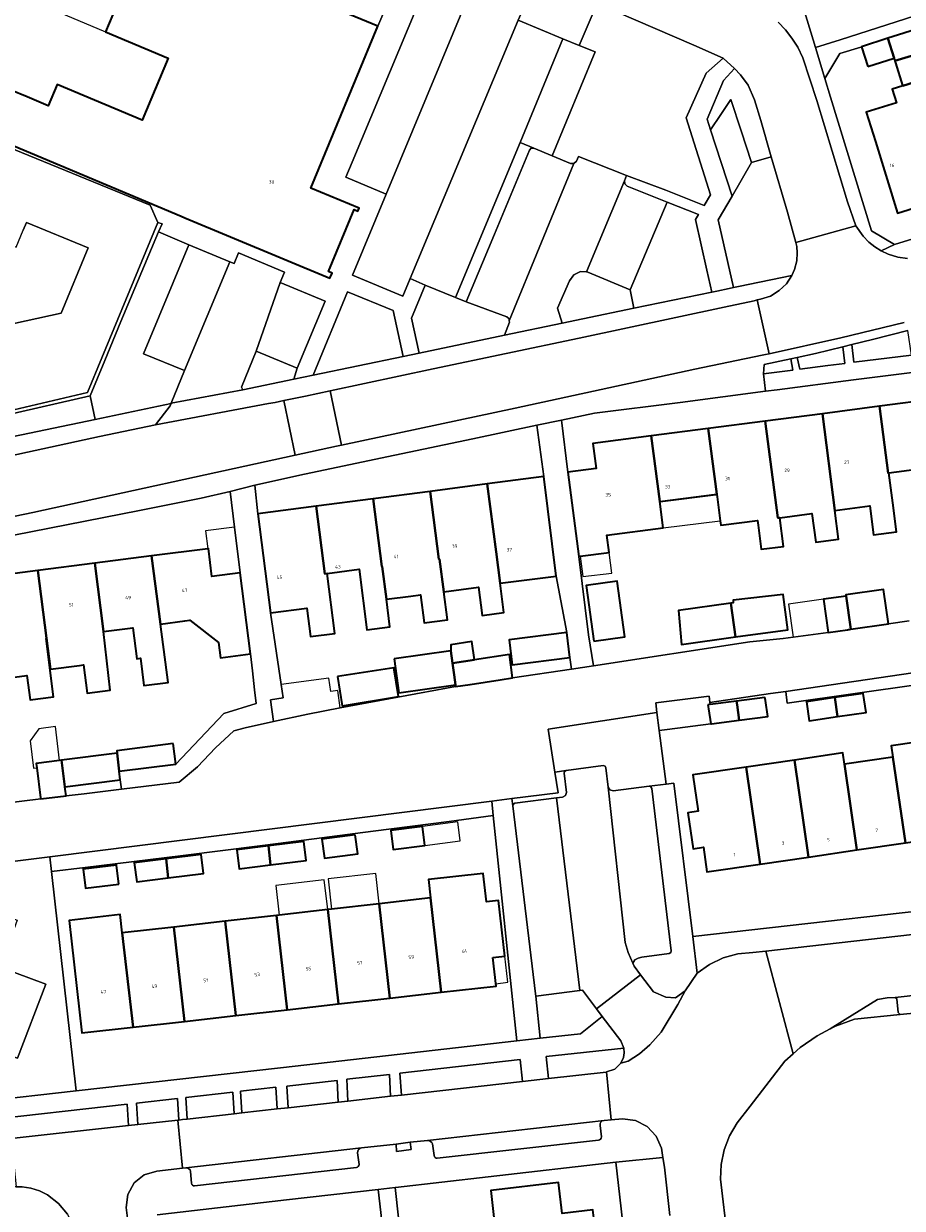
# Model space of a CAD drawing. Header units: metres. Extents: x 73718 to 76933, y 443658 to 446696.
# Tile 18 of 161: x 74602 to 74694, y 445027 to 445150. Entities that reach past the tile are written whole.
import ezdxf
from ezdxf.enums import TextEntityAlignment as Align

# ---------------------------------------------------------------- set-up
doc = ezdxf.new("R2010")
doc.units = ezdxf.units.M
for name, color, linetype, lineweight in [('B-WE-GR-BEPLANTING_CULTUUR_BODEMBEDEKKER-GV', 90, 'Continuous', 18), ('B-WE-GR-BEPLANTING_CULTUUR_HEESTERS-GV', 90, 'Continuous', 18), ('B-WE-GR-BEPLANTING_CULTUUR_ROOS-GV', 90, 'Continuous', 18), ('B-WE-OG-BEBOUWING-GV', 7, 'Continuous', 35), ('B-WE-OG-BEBOUWING-T18', 10, 'Continuous', 18), ('B-WE-OG-BEBOUWING_LOODS-GV', 7, 'Continuous', 18), ('B-WE-OG-BEBOUWING_LUIFEL-GV', 7, 'Continuous', 18), ('B-WE-OG-BEBOUWING_OVERBOUWING-GV', 7, 'Continuous', 18), ('B-WE-OG-TERREIN_BEGROEID-GV', 7, 'Continuous', 18), ('B-WE-OG-TERREIN_ERF-GV', 7, 'Continuous', 18), ('B-WE-OG-WATER_SLOOT-GV', 120, 'Continuous', 18), ('B-WE-VH-GESLOTENVERHARDING_KUNSTSTOF-GV', 10, 'Continuous', 18), ('B-WE-VH-HALFVERHARDING_GRAVEL-GV', 130, 'Continuous', 18), ('B-WE-VH-ONVERHARD-GV', 252, 'Continuous', 18), ('B-WE-VH-OPENVERHARDING-GV', 30, 'Continuous', 18), ('B-WE-VH-OPENVERHARDING_BETONSTRAATSTEEN-GV', 30, 'Continuous', 18), ('B-WE-VH-OPENVERHARDING_SIERBESTRATING-GV', 30, 'Continuous', 18), ('B-WE-VH-OPENVERHARDING_STRAATBAKSTEEN-GV', 30, 'Continuous', 18), ('B-WE-VH-OPENVERHARDING_TEGEL-GV', 30, 'Continuous', 18)]:
    doc.layers.add(name, color=color, linetype=linetype, lineweight=lineweight)
doc.styles.add('NLCS-ISO-M200-T18', font='NLCS-ISO.ttf', dxfattribs={"height": 0.36})

msp = doc.modelspace()

# ---------------------------------------------------------------- linework, layer by layer
at = {"layer": 'B-WE-GR-BEPLANTING_CULTUUR_BODEMBEDEKKER-GV', "flags": 128}
for points in [[(74653.683, 445137.821), (74655.093, 445137.232), (74657.004, 445136.433), (74661.485, 445147.269), (74659.834, 445147.926), (74658.14, 445148.601)], [(74673.535, 445139.138), (74674.599, 445140.724), (74675.663, 445142.31), (74676.731, 445139.011), (74677.798, 445135.712), (74679.874, 445136.316), (74678.775, 445140.092), (74678.126, 445142.25), (74677.451, 445143.775), (74676.675, 445144.879), (74676.052, 445145.521), (74674.873, 445144.257), (74673.177, 445140.245)], [(74682.004, 445123.938), (74682.285, 445124.552), (74682.551, 445125.478), (74682.589, 445126.304), (74682.538, 445126.965), (74682.421, 445127.392), (74681.555, 445130.545), (74679.874, 445136.316), (74677.798, 445135.712), (74675.775, 445132.216), (74674.342, 445129.737), (74675.929, 445122.684), (74676.445, 445122.791)], [(74658.043, 445118.971), (74660.226, 445119.429), (74665.55, 445120.533), (74665.155, 445122.437), (74660.741, 445124.302), (74660.586, 445124.314), (74659.963, 445124.362), (74659.26, 445124.023), (74658.823, 445123.376), (74657.576, 445120.536)], [(74655.306, 445048.802), (74655.778, 445044.412), (74659.965, 445044.878), (74662.24, 445046.691), (74661.629, 445047.499), (74660.177, 445049.416), (74659.902, 445049.381)]]:
    msp.add_lwpolyline(points, close=True, dxfattribs=at)
at = {"layer": 'B-WE-GR-BEPLANTING_CULTUUR_HEESTERS-GV', "flags": 128}
for points in [[(74674.853, 445146.604), (74671.793, 445147.971), (74661.72, 445152.307), (74659.834, 445147.926), (74661.485, 445147.269), (74657.004, 445136.433), (74658.914, 445135.634), (74659.291, 445135.604), (74659.557, 445135.871), (74659.746, 445136.355), (74664.775, 445134.352), (74668.869, 445132.853), (74672.857, 445131.251), (74673.533, 445132.365), (74671.001, 445140.374), (74673.066, 445145.033)], [(74673.669, 445122.216), (74673.154, 445124.504), (74671.967, 445129.783), (74672.282, 445130.304), (74669.02, 445131.579), (74665.155, 445122.437), (74665.55, 445120.533)], [(74632.085, 445113.537), (74641.464, 445115.493), (74640.422, 445120.297), (74635.653, 445122.25)], [(74688.286, 445116.74), (74688.494, 445114.891), (74694.502, 445115.645), (74694.115, 445118.211), (74690.423, 445117.26)], [(74624.746, 445112.006), (74630.074, 445113.118), (74630.422, 445114.284), (74626.149, 445116.065), (74624.604, 445112.304), (74624.636, 445112.237)], [(74682.585, 445115.406), (74682.846, 445114.179), (74685.764, 445114.548), (74687.532, 445114.77), (74687.323, 445116.506), (74684.48, 445115.816)], [(74679.12, 445114.653), (74679.046, 445113.701), (74682.111, 445114.087), (74681.926, 445115.262)], [(74593.52, 445105.583), (74596.032, 445106.127), (74598.925, 445106.76), (74609.342, 445108.941), (74608.83, 445111.389), (74600.017, 445109.38), (74598.955, 445114.194), (74594.179, 445112.939), (74594.763, 445110.791), (74592.248, 445110.177), (74592.379, 445109.783)], [(74668.19, 445076.505), (74667.947, 445078.382), (74656.602, 445076.648), (74657.299, 445072.157), (74658.463, 445072.342), (74662.348, 445072.849), (74662.54, 445072.789), (74662.63, 445072.609), (74662.862, 445070.613), (74663.039, 445070.307), (74663.382, 445070.226), (74667.124, 445070.694), (74668.912, 445070.919)], [(74664.503, 445043.371), (74656.373, 445042.504), (74656.638, 445040.222), (74662.648, 445040.897), (74662.651, 445040.898), (74662.686, 445040.902), (74663.535, 445041.201), (74664.184, 445041.824), (74664.457, 445042.398), (74664.539, 445042.882)], [(74641.112, 445040.77), (74641.284, 445038.499), (74653.931, 445039.918), (74653.667, 445042.195)], [(74635.583, 445040.143), (74635.711, 445037.874), (74640.154, 445038.372), (74640.028, 445040.633)], [(74624.504, 445038.886), (74624.63, 445036.63), (74628.326, 445037.045), (74628.2, 445039.305)], [(74629.347, 445039.435), (74629.473, 445037.174), (74634.702, 445037.76), (74634.576, 445040.029)], [(74613.661, 445037.656), (74613.786, 445035.422), (74617.961, 445035.883), (74618.05, 445035.893), (74617.925, 445038.139)], [(74618.811, 445038.24), (74618.937, 445035.991), (74623.838, 445036.541), (74623.712, 445038.796)], [(74596.389, 445034.218), (74596.46, 445033.508), (74600.46, 445033.95), (74600.561, 445033.961), (74612.814, 445035.314), (74612.689, 445037.545), (74597.254, 445035.794), (74596.19, 445036.193)]]:
    msp.add_lwpolyline(points, close=True, dxfattribs=at)
at = {"layer": 'B-WE-GR-BEPLANTING_CULTUUR_ROOS-GV', "flags": 128}
for points in [[(74653.456, 445150.577), (74658.14, 445148.601), (74659.834, 445147.926), (74661.72, 445152.307), (74661.296, 445152.49), (74655.411, 445154.987)], [(74608.83, 445111.389), (74609.342, 445108.941), (74617.266, 445110.599), (74617.277, 445110.627), (74618.665, 445114.023), (74614.388, 445115.772), (74619.126, 445127.142), (74615.952, 445128.479), (74612.025, 445119.153), (74610.36, 445115.081)], [(74643.782, 445122.952), (74642.354, 445119.509), (74643.131, 445115.842), (74652.047, 445117.712), (74652.548, 445119.071), (74652.542, 445119.208), (74652.533, 445119.416), (74652.273, 445119.641), (74648.05, 445121.186), (74646.917, 445121.637)]]:
    msp.add_lwpolyline(points, close=True, dxfattribs=at)
at = {"layer": 'B-WE-OG-BEBOUWING-GV', "flags": 128}
msp.add_lwpolyline([(74612.339, 445153.905), (74610.427, 445149.356), (74616.955, 445146.611), (74614.232, 445140.133), (74605.373, 445143.857), (74604.439, 445141.635), (74602.236, 445142.561), (74600.53, 445143.278), (74598.854, 445139.291), (74598.5, 445138.448), (74600.205, 445137.731), (74618.301, 445130.123), (74618.691, 445129.961), (74633.834, 445123.667), (74634.054, 445124.195), (74633.675, 445124.352), (74636.358, 445130.809), (74636.738, 445130.652), (74636.865, 445130.959), (74631.821, 445133.055), (74638.835, 445149.93), (74625.83, 445155.335)], dxfattribs=at)
for points in [[(74692.777, 445146.309), (74694.141, 445146.728), (74696.234, 445147.371), (74695.491, 445149.752), (74692.039, 445148.675), (74692.688, 445146.595)], [(74689.948, 445145.74), (74692.688, 445146.595), (74692.039, 445148.675), (74689.283, 445147.773)], [(74694.949, 445144.134), (74695.51, 445144.31), (74697.04, 445144.787), (74696.234, 445147.371), (74694.141, 445146.728), (74692.777, 445146.309), (74692.833, 445146.13), (74693.575, 445143.75), (74693.587, 445143.712), (74694.81, 445144.092)], [(74694.949, 445144.134), (74694.81, 445144.092), (74693.587, 445143.712), (74692.488, 445143.372), (74692.934, 445141.934), (74689.787, 445140.958), (74690.735, 445137.903), (74693.047, 445130.449), (74698.921, 445132.271), (74695.737, 445142.535), (74695.47, 445142.452)], [(74692.148, 445103.364), (74695.046, 445103.74), (74696.525, 445092.362), (74699.483, 445092.747), (74698.004, 445104.125), (74697.101, 445111.076), (74691.151, 445110.303), (74692.055, 445103.352)], [(74679.25, 445108.758), (74680.562, 445098.67), (74680.751, 445098.695), (74684.115, 445099.132), (74684.505, 445096.132), (74686.902, 445096.444), (74686.512, 445099.443), (74685.201, 445109.53)], [(74691.151, 445110.303), (74685.201, 445109.53), (74686.512, 445099.443), (74690.158, 445099.917), (74690.548, 445096.917), (74692.945, 445097.229), (74692.555, 445100.228), (74692.148, 445103.364), (74692.055, 445103.352)], [(74673.3, 445107.985), (74674.19, 445101.142), (74674.544, 445098.382), (74674.605, 445097.906), (74678.437, 445098.397), (74678.5, 445097.908), (74678.826, 445095.395), (74681.14, 445095.695), (74680.751, 445098.695), (74680.562, 445098.67), (74679.25, 445108.758)], [(74658.651, 445103.449), (74659.793, 445094.654), (74659.924, 445094.671), (74662.953, 445095.065), (74662.72, 445096.856), (74668.597, 445097.619), (74668.239, 445100.37), (74667.35, 445107.213), (74661.267, 445106.423), (74661.603, 445103.832)], [(74674.19, 445101.142), (74673.3, 445107.985), (74667.35, 445107.213), (74668.239, 445100.37), (74668.292, 445100.377), (74674.075, 445101.127)], [(74645.264, 445094.377), (74645.708, 445090.964), (74649.315, 445091.434), (74649.696, 445088.512), (74651.982, 445088.81), (74651.586, 445091.85), (74651.156, 445095.146), (74650.234, 445102.212), (74644.284, 445101.436), (74645.206, 445094.369)], [(74650.234, 445102.212), (74651.156, 445095.146), (74651.586, 445091.85), (74657.437, 445092.613), (74656.135, 445102.981)], [(74639.714, 445090.188), (74642.287, 445090.518), (74643.277, 445090.647), (74643.658, 445087.725), (74646.089, 445088.042), (74645.708, 445090.964), (74645.264, 445094.377), (74645.206, 445094.369), (74644.284, 445101.436), (74638.335, 445100.661), (74639.257, 445093.587), (74639.27, 445093.589)], [(74627.644, 445088.762), (74631.409, 445089.253), (74631.795, 445086.297), (74634.358, 445086.631), (74633.544, 445092.877), (74633.303, 445092.846), (74632.385, 445099.886), (74626.297, 445099.092)], [(74632.385, 445099.886), (74633.303, 445092.846), (74633.544, 445092.877), (74636.867, 445093.31), (74637.692, 445086.988), (74640.09, 445087.301), (74639.714, 445090.188), (74639.27, 445093.589), (74639.257, 445093.587), (74638.335, 445100.661)], [(74610.21, 445086.83), (74613.264, 445087.22), (74613.678, 445083.985), (74614.052, 445084.033), (74614.415, 445081.196), (74616.937, 445081.519), (74616.159, 445087.606), (74616.139, 445087.603), (74615.231, 445094.71), (74609.3, 445093.951)], [(74615.231, 445094.71), (74616.139, 445087.603), (74616.159, 445087.606), (74618.691, 445087.93), (74619.215, 445087.997), (74622.213, 445085.678), (74622.415, 445084.094), (74625.543, 445084.493), (74624.463, 445092.94), (74621.519, 445092.563), (74621.148, 445095.466), (74621.102, 445095.46)], [(74610.21, 445086.83), (74609.3, 445093.951), (74603.367, 445093.193), (74604.272, 445086.115), (74604.682, 445082.909), (74607.697, 445083.294), (74608.112, 445083.347), (74608.489, 445080.401), (74610.912, 445080.711)], [(74603.367, 445093.193), (74597.436, 445092.435), (74598.796, 445081.787), (74602.221, 445082.225), (74602.543, 445079.707), (74605.005, 445080.022), (74604.227, 445086.109), (74604.272, 445086.115)], [(74661.369, 445085.819), (74664.596, 445086.26), (74663.801, 445092.078), (74660.574, 445091.637)], [(74687.67, 445090.506), (74688.161, 445087.056), (74692.087, 445087.619), (74691.571, 445091.202), (74687.65, 445090.644)], [(74675.666, 445089.785), (74670.179, 445089.022), (74670.493, 445085.485), (74676.125, 445086.257)], [(74675.666, 445089.785), (74676.125, 445086.257), (74681.613, 445087.009), (74681.122, 445090.691), (74675.904, 445090.102), (74675.899, 445089.817)], [(74688.036, 445087.038), (74688.161, 445087.056), (74687.67, 445090.506), (74685.307, 445090.204), (74685.801, 445086.731), (74687.84, 445087.011), (74687.938, 445087.024)], [(74658.87, 445084.101), (74658.539, 445086.713), (74652.515, 445085.949), (74652.846, 445083.336)], [(74640.52, 445083.963), (74641.021, 445080.421), (74646.915, 445081.26), (74646.776, 445082.322), (74646.62, 445083.519), (74646.45, 445084.807)], [(74648.92, 445083.877), (74648.625, 445085.769), (74646.433, 445085.427), (74646.45, 445084.807), (74646.62, 445083.519)], [(74646.62, 445083.519), (74646.776, 445082.322), (74646.915, 445081.26), (74646.939, 445081.079), (74648.47, 445081.313), (74651.587, 445081.786), (74652.872, 445081.981), (74652.551, 445084.442), (74648.92, 445083.877)], [(74634.604, 445082.124), (74635.102, 445079.088), (74640.986, 445080.054), (74640.494, 445083.047)], [(74676.297, 445079.188), (74676.531, 445077.583), (74679.506, 445077.968), (74679.265, 445079.621), (74679.217, 445079.947), (74676.242, 445079.562)], [(74686.503, 445079.934), (74683.534, 445079.504), (74683.821, 445077.524), (74686.79, 445077.955)], [(74686.503, 445079.934), (74686.79, 445077.955), (74689.759, 445078.386), (74689.472, 445080.365)], [(74673.266, 445079.178), (74673.328, 445078.754), (74673.555, 445077.198), (74673.624, 445077.207), (74676.531, 445077.583), (74676.297, 445079.188), (74676.242, 445079.562), (74673.503, 445079.208)], [(74617.488, 445075.149), (74611.589, 445074.394), (74611.618, 445074.154), (74611.846, 445072.259), (74617.762, 445073.008)], [(74697.432, 445075.648), (74692.385, 445074.907), (74692.56, 445073.72), (74693.858, 445064.797), (74698.912, 445065.539)], [(74611.618, 445074.154), (74605.824, 445073.412), (74606.181, 445070.622), (74611.954, 445071.361), (74611.846, 445072.259)], [(74687.515, 445072.979), (74687.341, 445074.166), (74682.294, 445073.425), (74683.768, 445063.316), (74688.81, 445064.056)], [(74687.515, 445072.979), (74688.81, 445064.056), (74693.858, 445064.797), (74692.56, 445073.72)], [(74603.657, 445069.369), (74606.301, 445069.687), (74606.21, 445070.393), (74606.181, 445070.622), (74605.824, 445073.412), (74605.634, 445073.388), (74603.183, 445073.074), (74603.24, 445072.629), (74603.642, 445069.489)], [(74677.246, 445072.684), (74671.68, 445071.867), (74672.236, 445068.091), (74671.176, 445067.935), (74671.729, 445064.175), (74672.788, 445064.331), (74673.165, 445061.759), (74678.722, 445062.575)], [(74677.246, 445072.684), (74678.722, 445062.575), (74683.768, 445063.316), (74682.294, 445073.425)], [(74643.49, 445066.511), (74640.191, 445066.093), (74640.441, 445064.109), (74643.715, 445064.524)], [(74627.643, 445062.491), (74631.35, 445062.961), (74631.096, 445064.945), (74627.417, 445064.478)], [(74636.475, 445065.629), (74633.001, 445065.19), (74633.251, 445063.206), (74636.724, 445063.645)], [(74627.643, 445062.491), (74627.417, 445064.478), (74624.123, 445064.06), (74624.376, 445062.076)], [(74611.805, 445060.488), (74611.558, 445062.472), (74608.084, 445062.036), (74608.334, 445060.052)], [(74616.736, 445063.128), (74613.421, 445062.711), (74613.671, 445060.727), (74616.961, 445061.14)], [(74616.736, 445063.128), (74616.961, 445061.14), (74620.645, 445061.603), (74620.398, 445063.588)], [(74650.818, 445052.848), (74652.083, 445052.991), (74651.427, 445058.786), (74650.154, 445058.642), (74649.816, 445061.593), (74644.118, 445060.968), (74644.336, 445059.045), (74645.449, 445049.213), (74651.16, 445049.86)], [(74644.336, 445059.045), (74638.975, 445058.437), (74640.094, 445048.607), (74645.449, 445049.213)], [(74628.245, 445057.219), (74629.364, 445047.392), (74634.727, 445047.999), (74633.609, 445057.828), (74628.534, 445057.252)], [(74633.609, 445057.828), (74634.727, 445047.999), (74640.094, 445048.607), (74638.975, 445058.437), (74634.008, 445057.873)], [(74613.288, 445045.572), (74612.172, 445055.395), (74611.954, 445057.313), (74606.63, 445056.708), (74607.96, 445044.969)], [(74617.544, 445056.004), (74618.657, 445046.18), (74624.007, 445046.786), (74622.893, 445056.611)], [(74629.364, 445047.392), (74628.245, 445057.219), (74622.893, 445056.611), (74624.007, 445046.786)], [(74613.288, 445045.572), (74618.657, 445046.18), (74617.544, 445056.004), (74612.172, 445055.395)], [(74651.528, 445020.422), (74662.413, 445021.655), (74661.98, 445025.474), (74661.398, 445025.407), (74661.272, 445026.525), (74658.052, 445026.16), (74657.686, 445029.363), (74650.6, 445028.56)]]:
    msp.add_lwpolyline(points, close=True, dxfattribs=at)
at = {"layer": 'B-WE-OG-BEBOUWING_LOODS-GV', "flags": 128}
msp.add_lwpolyline([(74673.477, 445079.41), (74673.388, 445080.099), (74667.818, 445079.379), (74667.947, 445078.382), (74668.19, 445076.505), (74669.002, 445076.61), (74673.555, 445077.198), (74673.328, 445078.754), (74673.266, 445079.178), (74673.503, 445079.208)], close=True, dxfattribs=at)
at = {"layer": 'B-WE-OG-BEBOUWING_LUIFEL-GV', "flags": 128}
for points in [[(74604.236, 445151.938), (74610.427, 445149.356), (74612.339, 445153.905), (74606.155, 445156.504)], [(74668.597, 445097.619), (74674.544, 445098.382), (74674.19, 445101.142), (74668.239, 445100.37)], [(74624.463, 445092.94), (74623.873, 445097.689), (74620.835, 445097.312), (74621.102, 445095.46), (74621.148, 445095.466), (74621.519, 445092.563)], [(74662.953, 445095.065), (74659.924, 445094.671), (74660.2, 445092.544), (74663.232, 445092.919)], [(74685.801, 445086.731), (74685.307, 445090.204), (74681.669, 445089.687), (74682.16, 445086.232)], [(74605.634, 445073.388), (74605.184, 445076.905), (74603.461, 445076.689), (74602.56, 445075.445), (74602.919, 445072.589), (74603.24, 445072.629), (74603.183, 445073.074)], [(74647.415, 445064.992), (74647.164, 445066.976), (74643.49, 445066.511), (74643.715, 445064.524)], [(74638.975, 445058.437), (74638.615, 445061.609), (74633.647, 445061.045), (74634.008, 445057.873)], [(74628.534, 445057.252), (74633.609, 445057.828), (74633.234, 445060.953), (74628.183, 445060.346)], [(74652.393, 445050.251), (74652.083, 445052.991), (74650.818, 445052.848), (74651.132, 445050.108)]]:
    msp.add_lwpolyline(points, close=True, dxfattribs=at)
at = {"layer": 'B-WE-OG-BEBOUWING_OVERBOUWING-GV', "flags": 128}
msp.add_lwpolyline([(74633.711, 445081.978), (74628.76, 445081.293), (74628.953, 445079.9), (74627.628, 445079.717), (74627.943, 445077.442), (74631.516, 445078.221), (74634.911, 445078.878), (74634.663, 445080.672), (74633.928, 445080.571)], close=True, dxfattribs=at)
at = {"layer": 'B-WE-OG-TERREIN_BEGROEID-GV', "flags": 128}
msp.add_lwpolyline([(74589.818, 445061.476), (74590.016, 445059.772), (74589.664, 445059.728), (74592.022, 445038.986), (74593.824, 445039.19), (74594.298, 445038.994), (74596.251, 445044.096), (74593.858, 445045.007), (74596.982, 445053.357), (74598.589, 445057.69), (74601.202, 445056.723), (74599.62, 445052.401), (74599.403, 445051.814), (74604.179, 445050.054), (74601.23, 445042.33), (74598, 445043.451), (74596.028, 445038.359), (74597.472, 445037.815), (74607.374, 445038.936), (74604.778, 445061.795), (74604.603, 445063.339), (74593.187, 445061.9)], close=True, dxfattribs=at)
at = {"layer": 'B-WE-OG-TERREIN_ERF-GV', "flags": 128}
for points in [[(74579.71, 445152.896), (74577.706, 445148.207), (74582.554, 445146.136), (74597.389, 445139.907), (74598.854, 445139.291), (74600.53, 445143.278), (74602.236, 445142.561), (74604.439, 445141.635), (74605.373, 445143.857), (74614.232, 445140.133), (74616.955, 445146.611), (74610.427, 445149.356), (74612.339, 445153.905)], [(74693.575, 445143.75), (74692.833, 445146.13), (74692.777, 445146.309), (74692.688, 445146.595), (74689.948, 445145.74), (74689.283, 445147.773), (74689.198, 445147.745), (74687.038, 445147.102), (74685.464, 445144.475), (74686.051, 445142.541), (74690.335, 445128.588), (74692.736, 445127.169), (74701.83, 445129.989)], [(74698.921, 445132.271), (74693.047, 445130.449), (74690.735, 445137.903), (74689.787, 445140.958), (74692.934, 445141.934), (74692.488, 445143.372), (74693.587, 445143.712)], [(74695.046, 445103.74), (74692.148, 445103.364), (74692.555, 445100.228), (74692.945, 445097.229), (74690.548, 445096.917), (74690.158, 445099.917), (74686.512, 445099.443), (74686.902, 445096.444), (74684.505, 445096.132), (74684.115, 445099.132), (74680.751, 445098.695), (74681.14, 445095.695), (74678.826, 445095.395), (74678.5, 445097.908), (74678.437, 445098.397), (74674.605, 445097.906), (74674.544, 445098.382), (74674.19, 445101.142), (74674.075, 445101.127), (74668.292, 445100.377), (74668.239, 445100.37), (74668.597, 445097.619), (74662.72, 445096.856), (74662.953, 445095.065), (74659.924, 445094.671), (74659.793, 445094.654), (74660.808, 445086.471), (74661.31, 445083.264), (74677.651, 445085.748), (74681.098, 445086.087), (74682.16, 445086.232), (74685.801, 445086.731), (74685.307, 445090.204), (74687.67, 445090.506), (74687.65, 445090.644), (74691.571, 445091.202), (74692.087, 445087.619), (74694.264, 445087.932)], [(74597.436, 445092.435), (74603.367, 445093.193), (74609.3, 445093.951), (74615.231, 445094.71), (74621.102, 445095.46), (74621.148, 445095.466), (74621.519, 445092.563), (74624.463, 445092.94), (74623.873, 445097.689), (74623.41, 445101.419), (74620.411, 445100.718), (74613.972, 445099.44), (74604.586, 445097.61), (74595.138, 445095.77)], [(74598.257, 445068.718), (74603.657, 445069.369), (74603.642, 445069.489), (74603.24, 445072.629), (74603.183, 445073.074), (74605.634, 445073.388), (74605.824, 445073.412), (74611.618, 445074.154), (74611.589, 445074.394), (74617.488, 445075.149), (74617.762, 445073.008), (74622.772, 445078.261), (74626.152, 445079.327), (74625.971, 445080.734), (74625.74, 445082.716), (74625.543, 445084.493), (74622.415, 445084.094), (74622.213, 445085.678), (74619.215, 445087.997), (74618.691, 445087.93), (74616.159, 445087.606), (74616.937, 445081.519), (74614.415, 445081.196), (74614.052, 445084.033), (74613.678, 445083.985), (74613.264, 445087.22), (74610.21, 445086.83), (74610.912, 445080.711), (74608.489, 445080.401), (74608.112, 445083.347), (74607.697, 445083.294), (74604.682, 445082.909), (74604.272, 445086.115), (74604.227, 445086.109), (74605.005, 445080.022), (74602.543, 445079.707), (74602.221, 445082.225), (74598.796, 445081.787)], [(74707.197, 445048.239), (74693.317, 445046.89), (74688.546, 445046.426), (74686.555, 445045.672), (74686.032, 445045.397), (74684.656, 445044.675), (74682.891, 445043.456), (74682.155, 445042.805), (74681.297, 445042.044), (74677.663, 445037.345), (74676.305, 445035.589), (74675.521, 445034.26), (74674.956, 445032.802), (74674.636, 445031.271), (74674.57, 445029.73), (74676.773, 445011.177)], [(74675.293, 444929.541), (74663.652, 445031.515), (74650.324, 445029.969), (74640.667, 445028.852), (74640.619, 445028.846), (74641.369, 445022.207)], [(74651.528, 445020.422), (74650.6, 445028.56), (74657.686, 445029.363), (74658.052, 445026.16)], [(74639.612, 445022.058), (74638.868, 445028.644), (74638.847, 445028.642), (74629.299, 445027.564), (74615.822, 445026.019)]]:
    msp.add_lwpolyline(points, dxfattribs=at)
for points in [[(74657.979, 445108.873), (74658.651, 445103.449), (74661.603, 445103.832), (74661.267, 445106.423), (74667.35, 445107.213), (74673.3, 445107.985), (74679.25, 445108.758), (74685.201, 445109.53), (74691.151, 445110.303), (74697.101, 445111.076), (74703.051, 445111.848), (74709.15, 445112.64), (74709.529, 445109.723), (74712.521, 445110.111), (74711.74, 445115.979), (74708.603, 445115.608), (74702.596, 445114.798), (74697.63, 445114.207), (74688.46, 445113.053), (74680.482, 445112.026), (74679.283, 445111.871), (74670.361, 445110.717), (74661.432, 445109.587)], [(74644.284, 445101.436), (74650.234, 445102.212), (74656.135, 445102.981), (74655.406, 445108.337), (74648.732, 445106.929), (74640.604, 445105.228), (74631.168, 445103.222), (74625.998, 445102.085), (74626.297, 445099.092), (74632.385, 445099.886), (74638.335, 445100.661)], [(74648.92, 445083.877), (74652.551, 445084.442), (74652.872, 445081.981), (74659.02, 445082.916), (74658.87, 445084.101), (74652.846, 445083.336), (74652.515, 445085.949), (74658.539, 445086.713), (74657.437, 445092.613), (74651.586, 445091.85), (74651.982, 445088.81), (74649.696, 445088.512), (74649.315, 445091.434), (74645.708, 445090.964), (74646.089, 445088.042), (74643.658, 445087.725), (74643.277, 445090.647), (74642.287, 445090.518), (74639.714, 445090.188), (74640.09, 445087.301), (74637.692, 445086.988), (74636.867, 445093.31), (74633.544, 445092.877), (74634.358, 445086.631), (74631.795, 445086.297), (74631.409, 445089.253), (74627.644, 445088.762), (74628.76, 445081.293), (74628.953, 445079.9), (74627.628, 445079.717), (74627.943, 445077.442), (74631.516, 445078.221), (74634.911, 445078.878), (74646.939, 445081.079), (74646.915, 445081.26), (74641.021, 445080.421), (74640.52, 445083.963), (74646.45, 445084.807), (74646.433, 445085.427), (74648.625, 445085.769)], [(74661.369, 445085.819), (74660.574, 445091.637), (74663.801, 445092.078), (74664.596, 445086.26)], [(74676.125, 445086.257), (74670.493, 445085.485), (74670.179, 445089.022), (74675.666, 445089.785), (74675.899, 445089.817), (74675.904, 445090.102), (74681.122, 445090.691), (74681.613, 445087.009)], [(74634.604, 445082.124), (74640.494, 445083.047), (74640.986, 445080.054), (74635.102, 445079.088)], [(74668.912, 445070.919), (74669.697, 445071.018), (74671.686, 445055.022), (74705.538, 445058.867), (74702.318, 445082.326), (74681.539, 445079.345), (74681.397, 445080.581), (74679.798, 445080.346), (74673.477, 445079.41), (74673.503, 445079.208), (74676.242, 445079.562), (74679.217, 445079.947), (74679.265, 445079.621), (74679.506, 445077.968), (74676.531, 445077.583), (74673.624, 445077.207), (74673.555, 445077.198), (74669.002, 445076.61), (74668.19, 445076.505)], [(74686.79, 445077.955), (74683.821, 445077.524), (74683.534, 445079.504), (74686.503, 445079.934), (74689.472, 445080.365), (74689.759, 445078.386)], [(74678.722, 445062.575), (74673.165, 445061.759), (74672.788, 445064.331), (74671.729, 445064.175), (74671.176, 445067.935), (74672.236, 445068.091), (74671.68, 445071.867), (74677.246, 445072.684), (74682.294, 445073.425), (74687.341, 445074.166), (74687.515, 445072.979), (74692.56, 445073.72), (74692.385, 445074.907), (74697.432, 445075.648), (74702.682, 445076.419), (74704.167, 445066.311), (74698.912, 445065.539), (74693.858, 445064.797), (74688.81, 445064.056), (74683.768, 445063.316)], [(74606.301, 445069.687), (74608.174, 445069.913), (74612.072, 445070.383), (74611.954, 445071.361), (74606.181, 445070.622), (74606.21, 445070.393)], [(74604.778, 445061.795), (74607.374, 445038.936), (74628.664, 445041.347), (74653.333, 445044.142), (74650.868, 445067.641), (74646.284, 445067.016), (74638.351, 445066.002), (74628.431, 445064.734), (74626.248, 445064.455), (74618.512, 445063.466), (74618.239, 445063.433), (74608.312, 445062.225)], [(74643.715, 445064.524), (74640.441, 445064.109), (74640.191, 445066.093), (74643.49, 445066.511)], [(74627.643, 445062.491), (74624.376, 445062.076), (74624.123, 445064.06), (74627.417, 445064.478), (74631.096, 445064.945), (74631.35, 445062.961)], [(74636.475, 445065.629), (74636.724, 445063.645), (74633.251, 445063.206), (74633.001, 445065.19)], [(74611.805, 445060.488), (74608.334, 445060.052), (74608.084, 445062.036), (74611.558, 445062.472)], [(74616.961, 445061.14), (74613.671, 445060.727), (74613.421, 445062.711), (74616.736, 445063.128), (74620.398, 445063.588), (74620.645, 445061.603)], [(74613.288, 445045.572), (74607.96, 445044.969), (74606.63, 445056.708), (74611.954, 445057.313), (74612.172, 445055.395), (74617.544, 445056.004), (74622.893, 445056.611), (74628.245, 445057.219), (74628.534, 445057.252), (74633.609, 445057.828), (74634.008, 445057.873), (74638.975, 445058.437), (74644.336, 445059.045), (74644.118, 445060.968), (74649.816, 445061.593), (74650.154, 445058.642), (74651.427, 445058.786), (74652.083, 445052.991), (74650.818, 445052.848), (74651.16, 445049.86), (74645.449, 445049.213), (74640.094, 445048.607), (74634.727, 445047.999), (74629.364, 445047.392), (74624.007, 445046.786), (74618.657, 445046.18)]]:
    msp.add_lwpolyline(points, close=True, dxfattribs=at)
at = {"layer": 'B-WE-OG-WATER_SLOOT-GV', "flags": 128}
for points in [[(74694.264, 445087.932), (74692.087, 445087.619), (74688.161, 445087.056), (74688.036, 445087.038), (74687.938, 445087.024), (74687.84, 445087.011), (74685.801, 445086.731), (74682.16, 445086.232), (74681.098, 445086.087), (74677.651, 445085.748), (74661.31, 445083.264), (74659.02, 445082.916), (74652.872, 445081.981), (74651.587, 445081.786), (74648.47, 445081.313), (74646.939, 445081.079), (74634.911, 445078.878), (74631.516, 445078.221), (74627.943, 445077.442), (74624.987, 445076.798), (74623.819, 445076.47), (74621.886, 445074.683), (74620.026, 445072.713), (74618.092, 445071.108), (74612.072, 445070.383), (74608.174, 445069.913), (74606.301, 445069.687), (74603.657, 445069.369), (74598.257, 445068.718)], [(74452.515, 445048.516), (74462.154, 445049.581), (74462.826, 445045.722), (74469.776, 445046.457), (74500, 445050.219), (74531.292, 445054.105), (74534.352, 445054.49), (74589.818, 445061.476), (74593.187, 445061.9), (74604.603, 445063.339), (74650.71, 445069.15), (74652.823, 445069.416), (74657.63, 445070.022), (74657.299, 445072.157), (74656.602, 445076.648), (74667.947, 445078.382), (74667.818, 445079.379), (74673.388, 445080.099), (74673.477, 445079.41), (74679.798, 445080.346), (74681.397, 445080.581), (74710.236, 445084.826)]]:
    msp.add_lwpolyline(points, dxfattribs=at)
at = {"layer": 'B-WE-VH-GESLOTENVERHARDING_KUNSTSTOF-GV', "flags": 128}
for points in [[(74598.726, 445137.952), (74595.806, 445131.123), (74595.091, 445129.437), (74601.085, 445126.896), (74601.831, 445128.656), (74602.163, 445129.472), (74608.594, 445126.818), (74605.782, 445120.004), (74598.456, 445118.434), (74600.277, 445109.81), (74608.531, 445111.734), (74610.027, 445115.344), (74615.873, 445129.456), (74615.088, 445131.283)], [(74596.251, 445044.096), (74598, 445043.451), (74601.23, 445042.33), (74604.179, 445050.054), (74599.403, 445051.814), (74599.62, 445052.401), (74596.982, 445053.357), (74593.858, 445045.007)]]:
    msp.add_lwpolyline(points, close=True, dxfattribs=at)
at = {"layer": 'B-WE-VH-HALFVERHARDING_GRAVEL-GV', "flags": 128}
msp.add_lwpolyline([(74675.775, 445132.216), (74677.798, 445135.712), (74676.731, 445139.011), (74675.663, 445142.31), (74674.599, 445140.724), (74673.535, 445139.138)], close=True, dxfattribs=at)
at = {"layer": 'B-WE-VH-ONVERHARD-GV', "flags": 128}
msp.add_lwpolyline([(74658.303, 445072.236), (74658.463, 445072.342), (74657.299, 445072.157), (74657.63, 445070.022), (74652.823, 445069.416), (74652.914, 445068.659), (74652.969, 445068.84), (74653.134, 445068.931), (74657.482, 445069.469), (74658.097, 445069.545), (74658.407, 445069.714), (74658.494, 445070.056), (74658.258, 445072.05)], close=True, dxfattribs=at)
at = {"layer": 'B-WE-VH-OPENVERHARDING-GV', "flags": 128}
for points in [[(74694.603, 445176.076), (74691.863, 445177.217), (74689.141, 445178.349), (74686.204, 445179.571), (74683.539, 445180.68), (74680.694, 445181.864), (74678.004, 445182.983), (74675.307, 445176.248), (74692.081, 445169.271), (74690.971, 445166.429), (74685.594, 445153.528), (74683.375, 445151.364), (74684.484, 445147.708), (74687.062, 445148.511), (74697.778, 445151.943)], [(74697.778, 445151.943), (74687.062, 445148.511), (74684.484, 445147.708), (74685.464, 445144.475), (74687.038, 445147.102), (74689.198, 445147.745), (74689.283, 445147.773), (74692.039, 445148.675), (74695.491, 445149.752)]]:
    msp.add_lwpolyline(points, dxfattribs=at)
for points in [[(74656.135, 445102.981), (74657.437, 445092.613), (74658.539, 445086.713), (74658.87, 445084.101), (74659.02, 445082.916), (74661.31, 445083.264), (74660.808, 445086.471), (74659.793, 445094.654), (74658.651, 445103.449), (74657.979, 445108.873), (74655.406, 445108.337)], [(74611.846, 445072.259), (74611.954, 445071.361), (74612.072, 445070.383), (74618.092, 445071.108), (74620.026, 445072.713), (74621.886, 445074.683), (74623.819, 445076.47), (74624.987, 445076.798), (74627.943, 445077.442), (74627.628, 445079.717), (74628.953, 445079.9), (74628.76, 445081.293), (74627.644, 445088.762), (74626.297, 445099.092), (74625.998, 445102.085), (74623.41, 445101.419), (74623.873, 445097.689), (74624.463, 445092.94), (74625.543, 445084.493), (74625.74, 445082.716), (74625.971, 445080.734), (74626.152, 445079.327), (74622.772, 445078.261), (74617.762, 445073.008)]]:
    msp.add_lwpolyline(points, close=True, dxfattribs=at)
at = {"layer": 'B-WE-VH-OPENVERHARDING_BETONSTRAATSTEEN-GV', "flags": 128}
for points in [[(74659.291, 445135.604), (74658.914, 445135.634), (74657.004, 445136.433), (74655.093, 445137.232), (74654.827, 445137.219), (74654.645, 445137.025), (74651.012, 445128.261), (74648.05, 445121.186), (74652.273, 445119.641), (74652.533, 445119.416), (74652.542, 445119.208)], [(74664.554, 445133.819), (74660.586, 445124.314), (74660.741, 445124.302), (74665.155, 445122.437), (74669.02, 445131.579), (74664.824, 445133.249), (74664.595, 445133.489)], [(74769.552, 445057.298), (74692.8, 445048.684), (74692.982, 445048.525), (74693.111, 445047.113), (74693.317, 445046.89), (74707.197, 445048.239), (74729.023, 445050.905), (74765.578, 445054.926), (74769.382, 445055.467), (74769.768, 445055.562)], [(74686.555, 445045.672), (74688.546, 445046.426), (74693.317, 445046.89), (74693.111, 445047.113), (74692.982, 445048.525), (74692.8, 445048.684), (74691.962, 445048.619), (74690.952, 445048.451), (74687.596, 445046.368), (74686.032, 445045.397)]]:
    msp.add_lwpolyline(points, close=True, dxfattribs=at)
for points in [[(74768.649, 445063.645), (74679.288, 445053.497), (74682.155, 445042.805), (74682.891, 445043.456), (74684.656, 445044.675), (74686.032, 445045.397), (74687.596, 445046.368), (74690.952, 445048.451), (74691.962, 445048.619), (74692.8, 445048.684), (74769.552, 445057.298)], [(74676.773, 445011.177), (74674.57, 445029.73), (74674.636, 445031.271), (74674.956, 445032.802), (74675.521, 445034.26), (74676.305, 445035.589), (74677.663, 445037.345), (74681.297, 445042.044), (74682.155, 445042.805), (74679.288, 445053.497), (74677.959, 445053.346), (74676.397, 445053.21), (74674.859, 445052.794), (74673.42, 445052.112), (74672.143, 445051.201), (74670.902, 445049.365), (74670.136, 445047.942), (74668.386, 445045.059), (74667.197, 445043.727), (74666.137, 445042.811), (74664.933, 445042.023), (74664.184, 445041.824), (74663.535, 445041.201), (74662.686, 445040.902), (74663.173, 445035.912), (74664.343, 445036.018), (74665.698, 445035.83), (74666.914, 445035.204), (74667.854, 445034.21), (74668.411, 445032.961), (74668.57, 445031.975), (74668.728, 445030.988), (74669.294, 445025.957)]]:
    msp.add_lwpolyline(points, dxfattribs=at)
at = {"layer": 'B-WE-VH-OPENVERHARDING_SIERBESTRATING-GV', "flags": 128}
for points in [[(74648.111, 445152.698), (74643.926, 445154.428), (74636.142, 445135.749), (74635.486, 445134.179), (74639.69, 445132.409)], [(74643.782, 445122.952), (74646.917, 445121.637), (74653.683, 445137.821), (74658.14, 445148.601), (74653.456, 445150.577), (74642.184, 445123.623)], [(74619.126, 445127.142), (74614.388, 445115.772), (74618.665, 445114.023), (74623.396, 445125.377)], [(74628.643, 445123.206), (74626.149, 445116.065), (74630.422, 445114.284), (74633.346, 445121.265)]]:
    msp.add_lwpolyline(points, close=True, dxfattribs=at)
at = {"layer": 'B-WE-VH-OPENVERHARDING_STRAATBAKSTEEN-GV', "flags": 128}
for points in [[(74649.147, 445153.862), (74648.6, 445152.496), (74648.111, 445152.698), (74639.69, 445132.409), (74636.183, 445123.961), (74641.421, 445121.789), (74642.184, 445123.623), (74653.456, 445150.577), (74655.411, 445154.987), (74654.058, 445155.562), (74650.442, 445157.094)], [(74664.554, 445133.819), (74664.775, 445134.352), (74659.746, 445136.355), (74659.557, 445135.871), (74659.291, 445135.604), (74652.542, 445119.208), (74652.548, 445119.071), (74652.047, 445117.712), (74658.043, 445118.971), (74657.576, 445120.536), (74658.823, 445123.376), (74659.26, 445124.023), (74659.963, 445124.362), (74660.586, 445124.314)], [(74617.277, 445110.627), (74624.746, 445112.006), (74624.636, 445112.237), (74624.604, 445112.304), (74626.149, 445116.065), (74628.643, 445123.206), (74629.097, 445124.304), (74624.278, 445126.31), (74623.823, 445125.2), (74623.396, 445125.377), (74618.665, 445114.023)], [(74678.407, 445121.39), (74678.081, 445121.318), (74674.96, 445120.63), (74659.823, 445117.422), (74644.607, 445114.201), (74633.846, 445111.907), (74635.05, 445106.245), (74653.161, 445110.097), (74671.88, 445114.173), (74678.929, 445115.624), (74679.273, 445115.695), (74679.662, 445115.782)], [(74633.846, 445111.907), (74631.298, 445111.364), (74629.037, 445110.899), (74630.21, 445105.196), (74634.531, 445106.135), (74635.05, 445106.245)], [(74629.037, 445110.899), (74628.123, 445110.711), (74627.437, 445110.597), (74615.626, 445108.384), (74609.785, 445107.143), (74598.736, 445104.766), (74585.515, 445101.776), (74586.828, 445095.973), (74593.395, 445097.278), (74602.82, 445099.246), (74630.21, 445105.196)], [(74662.54, 445072.789), (74662.348, 445072.849), (74658.463, 445072.342), (74658.303, 445072.236), (74658.258, 445072.05), (74658.494, 445070.056), (74658.407, 445069.714), (74658.097, 445069.545), (74657.482, 445069.469), (74659.902, 445049.381), (74660.177, 445049.416), (74661.629, 445047.499), (74666.232, 445051.025), (74665.554, 445051.923), (74665.445, 445052.257), (74664.953, 445053.35), (74664.638, 445054.394), (74662.862, 445070.613), (74662.63, 445072.609)], [(74663.039, 445070.307), (74662.862, 445070.613), (74664.638, 445054.394), (74664.953, 445053.35), (74665.445, 445052.257), (74665.644, 445052.59), (74665.993, 445052.758), (74666.373, 445052.869), (74669.211, 445053.246), (74669.382, 445053.343), (74669.438, 445053.532), (74667.418, 445070.451), (74667.323, 445070.635), (74667.124, 445070.694), (74663.382, 445070.226)], [(74653.134, 445068.931), (74652.969, 445068.84), (74652.914, 445068.659), (74655.278, 445049.059), (74655.306, 445048.802), (74659.902, 445049.381), (74657.482, 445069.469)], [(74664.184, 445041.824), (74664.933, 445042.023), (74666.137, 445042.811), (74667.197, 445043.727), (74668.386, 445045.059), (74670.136, 445047.942), (74670.902, 445049.365), (74669.897, 445048.647), (74668.879, 445048.713), (74667.568, 445049.256), (74666.232, 445051.025), (74661.629, 445047.499), (74662.24, 445046.691), (74664.172, 445044.139), (74664.503, 445043.371), (74664.539, 445042.882), (74664.457, 445042.398)], [(74617.961, 445035.883), (74618.462, 445030.883), (74618.786, 445030.92), (74637.118, 445033.005), (74640.732, 445033.389), (74642.214, 445033.572), (74644.02, 445033.756), (74662.424, 445035.845), (74663.173, 445035.912), (74662.686, 445040.902), (74662.651, 445040.898), (74662.648, 445040.897), (74656.638, 445040.222), (74653.931, 445039.918), (74641.284, 445038.499), (74640.154, 445038.372), (74635.711, 445037.874), (74634.702, 445037.76), (74629.473, 445037.174), (74628.326, 445037.045), (74624.63, 445036.63), (74623.838, 445036.541), (74618.937, 445035.991), (74618.461, 445035.938), (74618.05, 445035.893)], [(74601.108, 445028.928), (74601.717, 445028.927), (74602.639, 445028.782), (74603.528, 445028.499), (74604.364, 445028.083), (74605.52, 445027.204), (74606.444, 445026.085), (74606.94, 445025.083), (74607.088, 445024.784), (74607.286, 445023.933), (74612.836, 445024.576), (74612.713, 445025.669), (74612.589, 445026.769), (74612.736, 445028.129), (74613.392, 445029.33), (74614.458, 445030.188), (74615.771, 445030.573), (74618.462, 445030.883), (74617.961, 445035.883), (74613.786, 445035.422), (74612.814, 445035.314), (74600.561, 445033.961)], [(74662.424, 445035.845), (74644.02, 445033.756), (74644.186, 445033.734), (74644.337, 445033.661), (74644.458, 445033.544), (74644.536, 445033.396), (74644.692, 445032.182), (74644.73, 445032.072), (74644.807, 445031.985), (74644.911, 445031.934), (74645.027, 445031.927), (74661.845, 445033.808), (74661.961, 445033.842), (74662.058, 445033.913), (74662.126, 445034.013), (74662.156, 445034.13), (74662.006, 445035.333), (74662.019, 445035.517), (74662.104, 445035.68), (74662.247, 445035.796)], [(74637.118, 445033.005), (74618.786, 445030.92), (74618.964, 445030.904), (74619.123, 445030.822), (74619.238, 445030.685), (74619.292, 445030.514), (74619.379, 445029.302), (74619.411, 445029.184), (74619.487, 445029.089), (74619.594, 445029.031), (74619.715, 445029.019), (74636.594, 445030.93), (74636.702, 445030.97), (74636.791, 445031.044), (74636.851, 445031.142), (74636.875, 445031.255), (74636.707, 445032.471), (74636.734, 445032.65), (74636.819, 445032.81), (74636.952, 445032.933)], [(74642.214, 445033.572), (74640.732, 445033.389), (74640.763, 445032.629), (74642.292, 445032.806)]]:
    msp.add_lwpolyline(points, close=True, dxfattribs=at)
for points in [[(74661.72, 445152.307), (74671.793, 445147.971), (74674.853, 445146.604), (74676.052, 445145.521), (74676.675, 445144.879), (74677.451, 445143.775), (74678.126, 445142.25), (74678.775, 445140.092), (74679.874, 445136.316), (74681.555, 445130.545), (74682.421, 445127.392), (74688.709, 445129.119), (74687.816, 445131.634), (74684.63, 445142.184), (74683.164, 445146.652), (74682.63, 445147.732), (74682.031, 445148.695), (74681.357, 445149.545), (74680.581, 445150.37)], [(74694.099, 445125.722), (74693.069, 445125.862), (74692.052, 445126.164), (74691.341, 445126.506), (74690.668, 445126.924), (74690.044, 445127.407), (74689.471, 445128.028), (74688.709, 445129.119), (74682.421, 445127.392), (74682.538, 445126.965), (74682.589, 445126.304), (74682.551, 445125.478), (74682.285, 445124.552), (74682.004, 445123.938), (74681.475, 445123.065), (74680.687, 445122.364), (74679.774, 445121.78), (74678.732, 445121.461), (74678.407, 445121.39), (74679.662, 445115.782), (74687.145, 445117.458), (74693.75, 445119.042)]]:
    msp.add_lwpolyline(points, dxfattribs=at)
at = {"layer": 'B-WE-VH-OPENVERHARDING_TEGEL-GV', "flags": 128}
for points in [[(74638.835, 445149.93), (74639.733, 445152.068), (74628.52, 445156.765), (74629.094, 445158.154), (74626.671, 445159.156), (74625.845, 445157.171), (74625.653, 445156.711), (74625.374, 445156.828), (74588.929, 445172.147), (74590.001, 445174.697), (74589.078, 445175.086), (74587.542, 445171.43), (74618.691, 445158.336), (74625.83, 445155.335)], [(74674.853, 445146.604), (74673.066, 445145.033), (74671.001, 445140.374), (74673.533, 445132.365), (74672.857, 445131.251), (74668.869, 445132.853), (74664.775, 445134.352), (74664.554, 445133.819), (74664.595, 445133.489), (74664.824, 445133.249), (74669.02, 445131.579), (74672.282, 445130.304), (74671.967, 445129.783), (74673.154, 445124.504), (74673.669, 445122.216), (74674.193, 445122.324), (74675.492, 445122.593), (74675.929, 445122.684), (74674.342, 445129.737), (74675.775, 445132.216), (74673.535, 445139.138), (74673.177, 445140.245), (74674.873, 445144.257), (74676.052, 445145.521)], [(74653.683, 445137.821), (74646.917, 445121.637), (74648.05, 445121.186), (74651.012, 445128.261), (74654.645, 445137.025), (74654.827, 445137.219), (74655.093, 445137.232)], [(74615.626, 445108.384), (74627.437, 445110.597), (74628.123, 445110.711), (74629.037, 445110.899), (74631.298, 445111.364), (74633.846, 445111.907), (74644.607, 445114.201), (74659.823, 445117.422), (74674.96, 445120.63), (74678.081, 445121.318), (74678.407, 445121.39), (74678.732, 445121.461), (74679.774, 445121.78), (74680.687, 445122.364), (74681.475, 445123.065), (74682.004, 445123.938), (74676.445, 445122.791), (74675.929, 445122.684), (74675.492, 445122.593), (74674.193, 445122.324), (74673.669, 445122.216), (74665.55, 445120.533), (74660.226, 445119.429), (74658.043, 445118.971), (74652.047, 445117.712), (74643.131, 445115.842), (74641.464, 445115.493), (74632.085, 445113.537), (74630.074, 445113.118), (74624.746, 445112.006), (74617.277, 445110.627), (74617.266, 445110.599), (74617.168, 445110.36)], [(74705.538, 445058.867), (74706.754, 445059.005), (74703.553, 445082.499), (74706.083, 445082.89), (74706.07, 445082.991), (74709.04, 445083.376), (74712.021, 445083.762), (74717.5, 445084.657), (74717.308, 445085.865), (74710.236, 445084.826), (74681.397, 445080.581), (74681.539, 445079.345), (74702.318, 445082.326)], [(74667.418, 445070.451), (74669.438, 445053.532), (74669.382, 445053.343), (74669.211, 445053.246), (74666.373, 445052.869), (74665.993, 445052.758), (74665.644, 445052.59), (74665.445, 445052.257), (74665.554, 445051.923), (74666.232, 445051.025), (74667.568, 445049.256), (74668.879, 445048.713), (74669.897, 445048.647), (74670.902, 445049.365), (74672.143, 445051.201), (74671.686, 445055.022), (74669.697, 445071.018), (74668.912, 445070.919), (74667.124, 445070.694), (74667.323, 445070.635)], [(74604.778, 445061.795), (74608.312, 445062.225), (74618.239, 445063.433), (74618.512, 445063.466), (74626.248, 445064.455), (74628.431, 445064.734), (74638.351, 445066.002), (74646.284, 445067.016), (74650.868, 445067.641), (74650.71, 445069.15), (74604.603, 445063.339)], [(74650.868, 445067.641), (74653.333, 445044.142), (74655.778, 445044.412), (74655.306, 445048.802), (74655.278, 445049.059), (74652.914, 445068.659), (74652.823, 445069.416), (74650.71, 445069.15)], [(74767.221, 445065.838), (74744.887, 445063.326), (74743.713, 445063.203), (74706.754, 445059.005), (74705.538, 445058.867), (74671.686, 445055.022), (74672.143, 445051.201), (74673.42, 445052.112), (74674.859, 445052.794), (74676.397, 445053.21), (74677.959, 445053.346), (74679.288, 445053.497), (74768.649, 445063.645), (74768.212, 445066.009)]]:
    msp.add_lwpolyline(points, close=True, dxfattribs=at)
for points in [[(74598.726, 445137.952), (74615.088, 445131.283), (74615.873, 445129.456), (74616.316, 445129.343), (74615.952, 445128.479), (74619.126, 445127.142), (74623.396, 445125.377), (74623.823, 445125.2), (74624.278, 445126.31), (74629.097, 445124.304), (74628.643, 445123.206), (74633.346, 445121.265), (74630.422, 445114.284), (74630.074, 445113.118), (74632.085, 445113.537), (74635.653, 445122.25), (74640.422, 445120.297), (74641.464, 445115.493), (74643.131, 445115.842), (74642.354, 445119.509), (74643.782, 445122.952), (74642.184, 445123.623), (74641.421, 445121.789), (74636.183, 445123.961), (74639.69, 445132.409), (74635.486, 445134.179), (74636.142, 445135.749), (74643.926, 445154.428)], [(74639.733, 445152.068), (74638.835, 445149.93), (74631.821, 445133.055), (74636.865, 445130.959), (74636.738, 445130.652), (74636.358, 445130.809), (74633.675, 445124.352), (74634.054, 445124.195), (74633.834, 445123.667), (74618.691, 445129.961), (74618.301, 445130.123), (74600.205, 445137.731)], [(74680.581, 445150.37), (74681.357, 445149.545), (74682.031, 445148.695), (74682.63, 445147.732), (74683.164, 445146.652), (74684.63, 445142.184), (74687.816, 445131.634), (74688.709, 445129.119), (74689.471, 445128.028), (74690.044, 445127.407), (74690.668, 445126.924), (74691.341, 445126.506), (74692.736, 445127.169), (74690.335, 445128.588), (74686.051, 445142.541), (74685.464, 445144.475), (74684.484, 445147.708), (74683.375, 445151.364)], [(74598.456, 445118.434), (74605.782, 445120.004), (74608.594, 445126.818), (74602.163, 445129.472), (74601.831, 445128.656)], [(74600.017, 445109.38), (74608.83, 445111.389), (74610.36, 445115.081), (74612.025, 445119.153), (74615.952, 445128.479), (74616.316, 445129.343), (74615.873, 445129.456), (74610.027, 445115.344), (74608.531, 445111.734), (74600.277, 445109.81)], [(74701.83, 445129.989), (74692.736, 445127.169), (74691.341, 445126.506), (74692.052, 445126.164), (74693.069, 445125.862), (74694.099, 445125.722)], [(74693.75, 445119.042), (74687.145, 445117.458), (74679.662, 445115.782), (74679.273, 445115.695), (74678.929, 445115.624), (74671.88, 445114.173), (74653.161, 445110.097), (74635.05, 445106.245), (74634.531, 445106.135), (74630.21, 445105.196), (74602.82, 445099.246), (74593.395, 445097.278)], [(74595.138, 445095.77), (74604.586, 445097.61), (74613.972, 445099.44), (74620.411, 445100.718), (74623.41, 445101.419), (74625.998, 445102.085), (74631.168, 445103.222), (74640.604, 445105.228), (74648.732, 445106.929), (74655.406, 445108.337), (74657.979, 445108.873), (74661.432, 445109.587), (74670.361, 445110.717), (74679.283, 445111.871), (74679.046, 445113.701), (74679.12, 445114.653), (74681.926, 445115.262), (74682.585, 445115.406), (74684.48, 445115.816), (74687.323, 445116.506), (74688.286, 445116.74), (74690.423, 445117.26), (74694.115, 445118.211)], [(74694.502, 445115.645), (74688.494, 445114.891), (74688.286, 445116.74), (74687.323, 445116.506), (74687.532, 445114.77), (74685.764, 445114.548), (74682.846, 445114.179), (74682.585, 445115.406), (74681.926, 445115.262), (74682.111, 445114.087), (74679.046, 445113.701), (74679.283, 445111.871), (74680.482, 445112.026), (74688.46, 445113.053), (74697.63, 445114.207)], [(74598.736, 445104.766), (74609.785, 445107.143), (74615.626, 445108.384), (74617.168, 445110.36), (74617.266, 445110.599), (74609.342, 445108.941), (74598.925, 445106.76)], [(74597.254, 445035.794), (74612.689, 445037.545), (74612.814, 445035.314), (74613.786, 445035.422), (74613.661, 445037.656), (74617.925, 445038.139), (74618.05, 445035.893), (74618.461, 445035.938), (74618.937, 445035.991), (74618.811, 445038.24), (74623.712, 445038.796), (74623.838, 445036.541), (74624.63, 445036.63), (74624.504, 445038.886), (74628.2, 445039.305), (74628.326, 445037.045), (74629.473, 445037.174), (74629.347, 445039.435), (74634.576, 445040.029), (74634.702, 445037.76), (74635.711, 445037.874), (74635.583, 445040.143), (74640.028, 445040.633), (74640.154, 445038.372), (74641.284, 445038.499), (74641.112, 445040.77), (74653.667, 445042.195), (74653.931, 445039.918), (74656.638, 445040.222), (74656.373, 445042.504), (74664.503, 445043.371), (74664.172, 445044.139), (74662.24, 445046.691), (74659.965, 445044.878), (74655.778, 445044.412), (74653.333, 445044.142), (74628.664, 445041.347), (74607.374, 445038.936), (74597.472, 445037.815)], [(74615.822, 445026.019), (74629.299, 445027.564), (74638.847, 445028.642), (74638.868, 445028.644), (74640.619, 445028.846), (74640.667, 445028.852), (74650.324, 445029.969), (74663.652, 445031.515), (74668.57, 445031.975), (74668.411, 445032.961), (74667.854, 445034.21), (74666.914, 445035.204), (74665.698, 445035.83), (74664.343, 445036.018), (74663.173, 445035.912), (74662.424, 445035.845), (74662.247, 445035.796), (74662.104, 445035.68), (74662.019, 445035.517), (74662.006, 445035.333), (74662.156, 445034.13), (74662.126, 445034.013), (74662.058, 445033.913), (74661.961, 445033.842), (74661.845, 445033.808), (74645.027, 445031.927), (74644.911, 445031.934), (74644.807, 445031.985), (74644.73, 445032.072), (74644.692, 445032.182), (74644.536, 445033.396), (74644.458, 445033.544), (74644.337, 445033.661), (74644.186, 445033.734), (74644.02, 445033.756), (74642.214, 445033.572), (74642.292, 445032.806), (74640.763, 445032.629), (74640.732, 445033.389), (74637.118, 445033.005), (74636.952, 445032.933), (74636.819, 445032.81), (74636.734, 445032.65), (74636.707, 445032.471), (74636.875, 445031.255), (74636.851, 445031.142), (74636.791, 445031.044), (74636.702, 445030.97), (74636.594, 445030.93), (74619.715, 445029.019), (74619.594, 445029.031), (74619.487, 445029.089), (74619.411, 445029.184), (74619.379, 445029.302), (74619.292, 445030.514), (74619.238, 445030.685), (74619.123, 445030.822), (74618.964, 445030.904), (74618.786, 445030.92), (74618.462, 445030.883), (74615.771, 445030.573), (74614.458, 445030.188), (74613.392, 445029.33), (74612.736, 445028.129), (74612.589, 445026.769), (74612.713, 445025.669)], [(74669.294, 445025.957), (74668.728, 445030.988), (74668.57, 445031.975), (74663.652, 445031.515), (74675.293, 444929.541)], [(74606.444, 445026.085), (74605.52, 445027.204), (74604.364, 445028.083), (74603.528, 445028.499), (74602.639, 445028.782), (74601.717, 445028.927), (74601.108, 445028.928), (74600.783, 445028.929), (74600.64, 445028.864), (74600.531, 445028.752), (74600.469, 445028.608), (74600.463, 445028.451), (74600.597, 445027.225), (74600.593, 445027.101), (74600.542, 445026.988), (74600.451, 445026.904), (74600.334, 445026.862), (74572.526, 445023.676)], [(74641.369, 445022.207), (74640.619, 445028.846), (74638.868, 445028.644), (74639.612, 445022.058)]]:
    msp.add_lwpolyline(points, dxfattribs=at)

# ---------------------------------------------------------------- texts
at = {"layer": 'B-WE-OG-BEBOUWING-T18', "style": 'NLCS-ISO-M200-T18'}
for s, p in [('16', (74692.473, 445135.424)), ('30', (74627.737, 445133.704)), ('27', (74687.743, 445104.473)), ('29', (74681.522, 445103.625)), ('33', (74669.078, 445101.927)), ('31', (74675.3, 445102.776)), ('35', (74662.856, 445101.078)), ('39', (74646.841, 445095.73)), ('41', (74640.749, 445094.649)), ('37', (74652.541, 445095.355)), ('43', (74634.656, 445093.568)), ('45', (74628.563, 445092.487)), ('47', (74618.673, 445091.117)), ('51', (74606.84, 445089.604)), ('49', (74612.773, 445090.363)), ('7', (74690.86, 445066.089)), ('3', (74681.098, 445064.779)), ('5', (74685.819, 445065.113)), ('1', (74676.036, 445063.561))]:
    msp.add_text(s, height=0.36, dxfattribs=at).set_placement(p, align=Align.MIDDLE)
for s, rotation, p in [('59', 6.5, (74642.32, 445052.884)), ('61', 6.5, (74647.852, 445053.511)), ('53', 6.5, (74626.234, 445051.063)), ('55', 6.5, (74631.593, 445051.67)), ('57', 6.5, (74636.958, 445052.277)), ('49', 6.5, (74615.522, 445049.851)), ('51', 6.5, (74620.882, 445050.458)), ('47', 5.4, (74610.192, 445049.247))]:
    msp.add_text(s, height=0.36, rotation=rotation, dxfattribs=at).set_placement(p, align=Align.MIDDLE)

doc.saveas('drawing.dxf')
